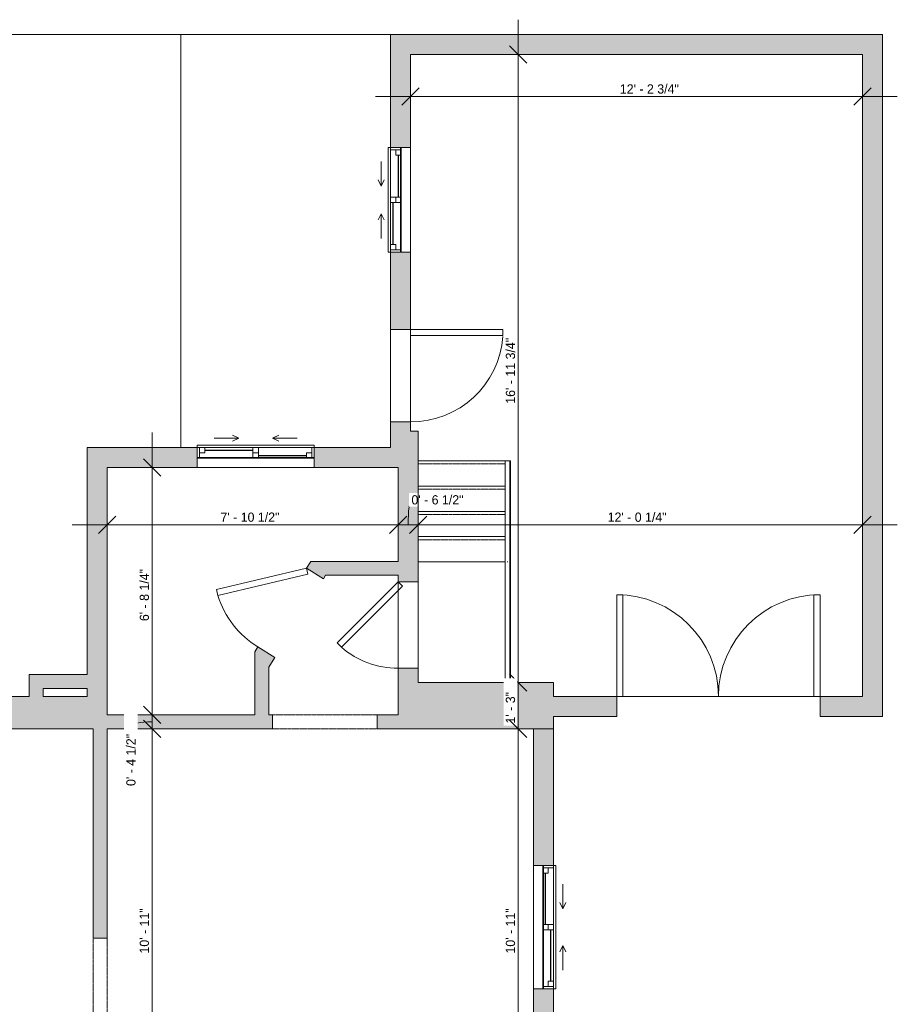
# Model space of a CAD drawing. Header units: inches. Extents: x -243 to 190, y -137 to 471.
# Tile 5 of 5: x -95 to 190, y 152 to 471. Entities that reach past the tile are written whole.
import ezdxf

# ---------------------------------------------------------------- set-up
doc = ezdxf.new("R2010")
doc.units = ezdxf.units.IN
doc.header["$MEASUREMENT"] = 0
doc.linetypes.add('Dash', pattern=[0.23622, 0.11811, -0.11811])
doc.linetypes.add('Overhead', pattern=[0.15625, 0.09375, -0.0625])
for name, color, linetype, lineweight in [('A-ANNO-DIMS', 211, 'Continuous', 9), ('A-ANNO-DIMS-96', 211, 'Continuous', 9), ('A-AREA', 32, 'Continuous', 9), ('A-DETL-GENF', 92, 'Continuous', 9), ('A-DETL-MEDM', 33, 'Continuous', 9), ('A-DOOR', 31, 'Continuous', 9), ('A-EXTEERIOR SPACES', 90, 'Continuous', 9), ('A-FLOR', 192, 'Continuous', 9), ('A-FLOR-HRAL', 11, 'Continuous', 9), ('A-GLAZ', 151, 'Continuous', 9), ('A-WALL', 90, 'Continuous', 9), ('A-WALL-PATT', 111, 'Continuous', 9), ('S-STRS', 90, 'Continuous', 9)]:
    doc.layers.add(name, color=color, linetype=linetype, lineweight=lineweight)
doc.styles.add('Inter', font='txt', dxfattribs={"height": 3})
doc.dimstyles.new('Linear_-_1_32__Inter__Imperial__SMALL', dxfattribs={"dimscale": 12, "dimtxt": 3.974399, "dimasz": 0.46875, "dimexe": 0.944882, "dimexo": 0.629921, "dimgap": 0, "dimtad": 1, "dimrnd": 0.25, "dimzin": 1, "dimdsep": 46, "dimlunit": 4, "dimtxsty": 'Inter', "dimblk1": 'OBLIQUE', "dimblk2": 'OBLIQUE', "dimsah": 1, "dimcen": 0.09, "dimdle": 0.944882, "dimazin": 0, "dimtfac": 1, "dimtdec": 4, "dimtix": 1, "dimtmove": 0, "dimatfit": 3, "dimfxl": 1, "dimtvp": 1, "dimtfill": 1, "dimfrac": 2, "dimtolj": 1, "dimtzin": 0, "dimarcsym": 2})
doc.dimstyles.new('Linear_-_1_32__Inter__Imperial__SMALL_1', dxfattribs={"dimscale": 12, "dimtxt": 3.974399, "dimasz": 0.46875, "dimexe": 0.944882, "dimexo": 0.629921, "dimgap": 0, "dimtad": 1, "dimrnd": 0.25, "dimzin": 1, "dimdsep": 46, "dimlunit": 4, "dimtxsty": 'Inter', "dimblk1": 'OBLIQUE', "dimblk2": 'OBLIQUE', "dimsah": 1, "dimcen": 0.09, "dimdle": 0.944882, "dimazin": 0, "dimtfac": 1, "dimtdec": 4, "dimtix": 1, "dimtmove": 1, "dimatfit": 3, "dimfxl": 1, "dimtvp": 1, "dimtfill": 1, "dimfrac": 2, "dimtolj": 1, "dimtzin": 0, "dimarcsym": 2})
doc.dimstyles.new('Linear_-_1_32__Inter__Imperial__SMALL_2', dxfattribs={"dimscale": 12, "dimtxt": 3.974399, "dimasz": 0.46875, "dimexe": 0.944882, "dimexo": 0.629921, "dimgap": 0, "dimtad": 1, "dimrnd": 0.25, "dimzin": 1, "dimdsep": 46, "dimlunit": 4, "dimtxsty": 'Inter', "dimblk1": 'OBLIQUE', "dimblk2": 'OBLIQUE', "dimsah": 1, "dimcen": 0.09, "dimdle": 0.944882, "dimazin": 0, "dimtfac": 1, "dimtdec": 4, "dimtix": 1, "dimtmove": 2, "dimatfit": 3, "dimfxl": 1, "dimtvp": 1, "dimtfill": 1, "dimfrac": 2, "dimtolj": 1, "dimtzin": 0, "dimarcsym": 2})

# ---------------------------------------------------------------- blocks, each defined once
blk = doc.blocks.new('Planitar - Single Door_Flush Panel - 2_-4_ x 6_-8_ _45-3078438-102_1 - Main Floor DIM')
at = {"layer": 'A-DOOR', "lineweight": 18}
for p, q in [((-5.8, 23.05), (-7.22, 21.63)), ((14, 3.25), (-5.8, 23.05)), ((12.58, 1.83), (-7.22, 21.63)), ((14, 3.25), (12.58, 1.83))]:
    blk.add_line(p, q, dxfattribs=at)
at = {"layer": 'A-DOOR'}
blk.add_arc((13.46, 3.55), 27.46, 138.8351, 180.6172, dxfattribs=at)
blk = doc.blocks.new('Planitar - Single Door_Flush Panel - 2_-6_ x 6_-8_ _45-3149525-102_1 - Main Floor DIM')
at = {"layer": 'A-DOOR', "lineweight": 18}
for p, q in [((-6.21, 24.46), (-7.63, 23.04)), ((13.58, 1.83), (-7.63, 23.04)), ((15, 3.25), (-6.21, 24.46)), ((15, 3.25), (13.58, 1.83))]:
    blk.add_line(p, q, dxfattribs=at)
at = {"layer": 'A-DOOR'}
blk.add_arc((14.46, 3.55), 29.46, 138.5745, 180.5753, dxfattribs=at)
blk = doc.blocks.new('Planitar - Double Door_Flush Panel - 5_-6_ x 6_-8_-3078344-102_1 - Main Floor DIM')
at = {"layer": 'A-DOOR', "lineweight": 18}
for p, q in [((-33, 3.25), (-33, 36.25)), ((-33, 36.25), (-31.03, 36.25)), ((-31.03, 36.25), (-31.03, 3.25)), ((33, 36.25), (31.03, 36.25)), ((31.03, 36.25), (31.03, 3.25)), ((33, 3.25), (33, 36.25)), ((-31.03, 3.25), (-33, 3.25)), ((31.03, 3.25), (33, 3.25))]:
    blk.add_line(p, q, dxfattribs=at)
at = {"layer": 'A-DOOR'}
for centre, start, end in [((-33, 3.25), 0, 90), ((33, 3.25), 90, 180)]:
    blk.add_arc(centre, 33, start, end, dxfattribs=at)
blk = doc.blocks.new('Planitar - Single Door_Flush Panel - 2_-6_ x 6_-8_-3078477-102_1 - Main Floor DIM')
at = {"layer": 'A-DOOR', "lineweight": 18}
for p, q in [((12.99, -3.25), (12.99, -33.25)), ((15, -3.25), (12.99, -3.25)), ((15, -3.25), (15, -33.25)), ((15, -33.25), (12.99, -33.25))]:
    blk.add_line(p, q, dxfattribs=at)
at = {"layer": 'A-DOOR'}
blk.add_arc((14.77, -3.55), 29.77, 179.4225, 266.009, dxfattribs=at)
blk = doc.blocks.new('Planitar-Sliding-Double - 60_ x 48_-3165640-102_1 - Main Floor DIM')
at = {"layer": 'A-GLAZ'}
for p, q in [((20, 3.4), (-20, 3.4)), ((-20, 3.4), (-20, 0.15)), ((20, 0.15), (20, 3.4)), ((-20, -3.85), (-20, 0.15)), ((-20, 0.15), (20, 0.15)), ((-20, 0.15), (20, 0.15)), ((20, -3.85), (20, 0.15)), ((20, -3.85), (-20, -3.85))]:
    blk.add_line(p, q, dxfattribs=at)
blk = doc.blocks.new('Plan-Double-Sliding - Plan-Double-Sliding-3100799-102_1 - Main Floor DIM')
at = {"layer": 'A-GLAZ'}
for p, q in [((-20, 6.15625), (20, 6.15625)), ((-19.25, 3.15625), (-0.875, 3.15625)), ((0.875, 3.15625), (17.5, 3.15625)), ((20, -0.34375), (-20, -0.34375)), ((-17.5, -0.34375), (-0.875, -0.34375)), ((-6, -3.34375), (-8, -2.34375)), ((0.875, -0.34375), (19.25, -0.34375)), ((6, -3.34375), (8, -2.34375)), ((-6, -3.34375), (-14, -3.34375)), ((-6, -3.34375), (-8, -4.34375)), ((6, -3.34375), (8, -4.34375)), ((6, -3.34375), (14, -3.34375))]:
    blk.add_line(p, q, dxfattribs=at)
at = {"layer": 'A-GLAZ', "lineweight": 18}
for p, q in [((-20, -0.34375), (-20, 6.15625)), ((20, 6.15625), (20, -0.34375)), ((-20, 3.15625), (-19.25, 3.15625)), ((-19.25, -0.34375), (-19.25, 3.15625)), ((-17.5, 1.40625), (-19.25, 1.40625)), ((-17.5, -0.34375), (-17.5, 1.40625)), ((-0.875, 3.15625), (0.875, 3.15625)), ((-0.875, 3.15625), (-0.875, -0.34375)), ((0.875, 1.40625), (-0.875, 1.40625)), ((0.875, -0.34375), (0.875, 3.15625)), ((17.5, 3.15625), (20, 3.15625)), ((17.5, 1.40625), (17.5, 3.15625)), ((19.25, 1.40625), (17.5, 1.40625)), ((19.25, -0.34375), (19.25, 3.15625)), ((-20, -0.34375), (-17.5, -0.34375)), ((-0.875, -0.34375), (0.875, -0.34375)), ((19.25, -0.34375), (20, -0.34375))]:
    blk.add_line(p, q, dxfattribs=at)
at = {"layer": 'A-GLAZ', "lineweight": 25}
for p, q in [((-17.5, 0.53125), (-0.875, 0.53125)), ((0.875, 2.28125), (17.5, 2.28125))]:
    blk.add_line(p, q, dxfattribs=at)
blk = doc.blocks.new('Planitar-Sliding-Double - 60_ x 48_-3165636-102_1 - Main Floor DIM')
at = {"layer": 'A-GLAZ'}
for p, q in [((-19, -0.15), (-19, 3.85)), ((-19, 3.85), (19, 3.85)), ((19, -0.15), (19, 3.85)), ((19, -0.15), (-19, -0.15)), ((-19, -0.15), (-19, -3.4)), ((19, -0.15), (-19, -0.15)), ((19, -3.4), (19, -0.15)), ((-19, -3.4), (19, -3.4))]:
    blk.add_line(p, q, dxfattribs=at)
blk = doc.blocks.new('Plan-Double-Sliding - Plan-Double-Sliding-3100970-102_1 - Main Floor DIM')
at = {"layer": 'A-GLAZ'}
for p, q in [((-5.5, 3.34375), (-13.5, 3.34375)), ((-5.5, 3.34375), (-7.5, 4.34375)), ((-5.5, 3.34375), (-7.5, 2.34375)), ((5.5, 3.34375), (7.5, 4.34375)), ((5.5, 3.34375), (7.5, 2.34375)), ((5.5, 3.34375), (13.5, 3.34375)), ((19, 0.34375), (-19, 0.34375)), ((-16.5, 0.34375), (-0.875, 0.34375)), ((0.875, 0.34375), (18.25, 0.34375)), ((-18.25, -3.15625), (-0.875, -3.15625)), ((0.875, -3.15625), (16.5, -3.15625)), ((-19, -6.15625), (19, -6.15625))]:
    blk.add_line(p, q, dxfattribs=at)
at = {"layer": 'A-GLAZ', "lineweight": 18}
for p, q in [((-19, 0.34375), (-19, -6.15625)), ((-19, 0.34375), (-16.5, 0.34375)), ((-18.25, 0.34375), (-18.25, -3.15625)), ((-16.5, 0.34375), (-16.5, -1.40625)), ((-0.875, -3.15625), (-0.875, 0.34375)), ((-0.875, 0.34375), (0.875, 0.34375)), ((0.875, 0.34375), (0.875, -3.15625)), ((18.25, 0.34375), (19, 0.34375)), ((18.25, 0.34375), (18.25, -3.15625)), ((19, -6.15625), (19, 0.34375)), ((-19, -3.15625), (-18.25, -3.15625)), ((-16.5, -1.40625), (-18.25, -1.40625)), ((0.875, -1.40625), (-0.875, -1.40625)), ((-0.875, -3.15625), (0.875, -3.15625)), ((16.5, -1.40625), (16.5, -3.15625)), ((18.25, -1.40625), (16.5, -1.40625)), ((16.5, -3.15625), (19, -3.15625))]:
    blk.add_line(p, q, dxfattribs=at)
at = {"layer": 'A-GLAZ', "lineweight": 25}
for p, q in [((-16.5, -0.53125), (-0.875, -0.53125)), ((0.875, -2.28125), (16.5, -2.28125))]:
    blk.add_line(p, q, dxfattribs=at)
blk = doc.blocks.new('Planitar-Sliding-Double - 60_ x 48_-3165644-102_1 - Main Floor DIM')
at = {"layer": 'A-GLAZ'}
for p, q in [((-17, -0.15), (-17, 3.85)), ((-17, 3.85), (17, 3.85)), ((17, -0.15), (17, 3.85)), ((17, -0.15), (-17, -0.15)), ((-17, -0.15), (-17, -3.4)), ((17, -0.15), (-17, -0.15)), ((17, -3.4), (17, -0.15)), ((-17, -3.4), (17, -3.4))]:
    blk.add_line(p, q, dxfattribs=at)
blk = doc.blocks.new('Plan-Double-Sliding - Plan-Double-Sliding-3101162-102_1 - Main Floor DIM')
at = {"layer": 'A-GLAZ'}
for p, q in [((-4.5, 3.34375), (-12.5, 3.34375)), ((-4.5, 3.34375), (-6.5, 4.34375)), ((-4.5, 3.34375), (-6.5, 2.34375)), ((4.5, 3.34375), (6.5, 4.34375)), ((4.5, 3.34375), (6.5, 2.34375)), ((4.5, 3.34375), (12.5, 3.34375)), ((17, 0.34375), (-17, 0.34375)), ((-14.5, 0.34375), (-0.875, 0.34375)), ((0.875, 0.34375), (16.25, 0.34375)), ((-16.25, -3.15625), (-0.875, -3.15625)), ((0.875, -3.15625), (14.5, -3.15625)), ((-17, -6.15625), (17, -6.15625))]:
    blk.add_line(p, q, dxfattribs=at)
at = {"layer": 'A-GLAZ', "lineweight": 18}
for p, q in [((-17, 0.34375), (-17, -6.15625)), ((-17, 0.34375), (-14.5, 0.34375)), ((-16.25, 0.34375), (-16.25, -3.15625)), ((-14.5, 0.34375), (-14.5, -1.40625)), ((-0.875, -3.15625), (-0.875, 0.34375)), ((-0.875, 0.34375), (0.875, 0.34375)), ((0.875, 0.34375), (0.875, -3.15625)), ((16.25, 0.34375), (17, 0.34375)), ((16.25, 0.34375), (16.25, -3.15625)), ((17, -6.15625), (17, 0.34375)), ((-17, -3.15625), (-16.25, -3.15625)), ((-14.5, -1.40625), (-16.25, -1.40625)), ((0.875, -1.40625), (-0.875, -1.40625)), ((-0.875, -3.15625), (0.875, -3.15625)), ((14.5, -1.40625), (14.5, -3.15625)), ((16.25, -1.40625), (14.5, -1.40625)), ((14.5, -3.15625), (17, -3.15625))]:
    blk.add_line(p, q, dxfattribs=at)
at = {"layer": 'A-GLAZ', "lineweight": 25}
for p, q in [((-14.5, -0.53125), (-0.875, -0.53125)), ((0.875, -2.28125), (14.5, -2.28125))]:
    blk.add_line(p, q, dxfattribs=at)
blk = doc.blocks.new('Top Rail Type - Top Rail_Internal_-3103700-102_1 - Main Floor DIM')
at = {"layer": 'A-FLOR-HRAL'}
for p, q in [((62.17, 327.99), (62.17, 294.86)), ((63.74, 294.86), (63.74, 327.99)), ((62.17, 294.86), (62.17, 256)), ((63.74, 256), (63.74, 294.86))]:
    blk.add_line(p, q, dxfattribs=at)
at = {"layer": 'A-FLOR-HRAL', "flags": 128}
blk.add_lwpolyline([(62.88, 327.99), (62.95, 327.99), (63.03, 327.99)], dxfattribs=at)
at = {"layer": 'A-FLOR-HRAL'}
blk.add_open_spline([(62.86, 295.13), (62.89, 295.13), (62.95, 295.13), (63.01, 295.13), (63.04, 295.13)], degree=3, dxfattribs=at)
blk = doc.blocks.new('Top Rail Type - Top Rail_Internal_-V1-102_1 - Main Floor DIM')
at = {"layer": 'A-FLOR-HRAL'}
for p, q in [((63.74, 327.99), (62.17, 327.99)), ((62.17, 327.99), (62.17, 295.13)), ((63.74, 327.99), (63.74, 295.13)), ((62.17, 295.13), (62.17, 256)), ((63.74, 295.13), (63.74, 256))]:
    blk.add_line(p, q, dxfattribs=at)
blk = doc.blocks.new('Planitar - Opening - 2_-10_ x 6_-8_-3151451-102_1 - Main Floor DIM')
at = {"layer": 'A-DETL-GENF', "linetype": 'Overhead'}
for p, q in [((16.68, 2.25), (-17.32, 2.25)), ((-17.32, -2.25), (16.68, -2.25))]:
    blk.add_line(p, q, dxfattribs=at)
at = {"layer": 'A-DETL-MEDM'}
for p, q in [((-17.32, 2.25), (-17.32, -2.25)), ((16.68, -2.25), (16.68, 2.25))]:
    blk.add_line(p, q, dxfattribs=at)
blk = doc.blocks.new('Planitar - Opening - 2_-6_ x 6_-8_-3079390-102_1 - Main Floor DIM')
at = {"layer": 'A-DETL-GENF', "linetype": 'Overhead'}
for p, q in [((14.68, 2.25), (-15.32, 2.25)), ((-15.32, -2.25), (14.68, -2.25))]:
    blk.add_line(p, q, dxfattribs=at)
at = {"layer": 'A-DETL-MEDM'}
for p, q in [((-15.32, 2.25), (-15.32, -2.25)), ((14.68, -2.25), (14.68, 2.25))]:
    blk.add_line(p, q, dxfattribs=at)
blk = doc.blocks.new('DIMBLOCK12-102_1 - Main Floor DIM')
at = {"layer": 'A-ANNO-DIMS-96'}
for p, q in [((-52.44, 337.14), (-52.44, 245.5)), ((-56.02, 325.81), (-41.1, 325.81)), ((-52.44, 325.81), (-56.02, 325.81)), ((-56.02, 245.5), (-41.1, 245.5)), ((-52.44, 245.5), (-56.02, 245.5))]:
    blk.add_line(p, q, dxfattribs=at)
at = {"layer": 'A-ANNO-DIMS-96', "lineweight": 35}
for p, q in [((-52.44, 325.81), (-55.25, 328.62)), ((-52.44, 325.81), (-49.63, 322.99)), ((-52.44, 245.5), (-55.25, 248.31)), ((-52.44, 245.5), (-49.63, 242.69))]:
    blk.add_line(p, q, dxfattribs=at)
at = {"layer": 'A-ANNO-DIMS-96', "color": 0, "insert": (-56.44, 275.94), "char_height": 3, "width": 23.3099, "attachment_point": 1, "rotation": 90, "line_spacing_factor": 0.9936, "style": 'Inter', "bg_fill": 3, "box_fill_scale": 1.25, "bg_fill_color": 256, "bg_fill_true_color": 13158600, "bg_fill_transparency": 0}
blk.add_mtext('6\' - 8 1/4"', dxfattribs=at)
blk = doc.blocks.new('_Oblique')
at = {"color": 0, "linetype": 'ByBlock', "lineweight": -2}
blk.add_line((-0.5, -0.5), (0.5, 0.5), dxfattribs=at)
blk = doc.blocks.new('DIMBLOCK13-102_1 - Main Floor DIM')
at = {"layer": 'A-ANNO-DIMS-96', "lineweight": 35}
for p, q in [((-52.44, 245.5), (-55.25, 248.31)), ((-52.44, 241), (-55.25, 243.81)), ((-52.44, 245.5), (-49.63, 242.69)), ((-52.44, 241), (-49.63, 238.19))]:
    blk.add_line(p, q, dxfattribs=at)
at = {"layer": 'A-ANNO-DIMS-96'}
for p, q in [((-56.02, 245.5), (-41.1, 245.5)), ((-52.44, 245.5), (-56.02, 245.5)), ((-52.44, 245.5), (-52.44, 241)), ((-56.02, 241), (-41.1, 241)), ((-52.44, 241), (-56.02, 241))]:
    blk.add_line(p, q, dxfattribs=at)
blk.add_ellipse((-52.44, 241.89), major_axis=(-6.85, 0), ratio=0.199387, start_param=4.712389, end_param=6.283185, dxfattribs=at)
at = {"layer": 'A-ANNO-DIMS-96', "color": 0, "insert": (-60.8, 222.41), "char_height": 3, "width": 23.3695, "attachment_point": 1, "rotation": 90, "line_spacing_factor": 0.9936, "style": 'Inter', "bg_fill": 3, "box_fill_scale": 1.25, "bg_fill_color": 256, "bg_fill_true_color": 13158600, "bg_fill_transparency": 0}
blk.add_mtext('0\' - 4 1/2"', dxfattribs=at)
blk = doc.blocks.new('DIMBLOCK14-102_1 - Main Floor DIM')
at = {"layer": 'A-ANNO-DIMS-96', "lineweight": 35}
for p, q in [((-52.44, 241), (-55.25, 243.81)), ((-52.44, 241), (-49.63, 238.19)), ((-52.44, 110.06), (-55.25, 112.87)), ((-52.44, 110.06), (-49.63, 107.24))]:
    blk.add_line(p, q, dxfattribs=at)
at = {"layer": 'A-ANNO-DIMS-96'}
for p, q in [((-56.02, 241), (-41.1, 241)), ((-52.44, 241), (-56.02, 241)), ((-52.44, 241), (-52.44, 110.06)), ((-56.02, 110.06), (-41.1, 110.06)), ((-52.44, 110.06), (-56.02, 110.06))]:
    blk.add_line(p, q, dxfattribs=at)
at = {"layer": 'A-ANNO-DIMS-96', "color": 0, "insert": (-56.44, 168.03), "char_height": 3, "width": 18.004, "attachment_point": 1, "rotation": 90, "line_spacing_factor": 0.9936, "style": 'Inter', "bg_fill": 3, "box_fill_scale": 1.25, "bg_fill_color": 256, "bg_fill_true_color": 13158600, "bg_fill_transparency": 0}
blk.add_mtext('10\' - 11"', dxfattribs=at)
blk = doc.blocks.new('DIMBLOCK17-102_1 - Main Floor DIM')
at = {"layer": 'A-ANNO-DIMS-96'}
for p, q in [((66.43, 471.14), (66.43, 256)), ((62.85, 459.81), (77.77, 459.81)), ((66.43, 459.81), (62.85, 459.81)), ((62.85, 256), (77.77, 256)), ((66.43, 256), (62.85, 256))]:
    blk.add_line(p, q, dxfattribs=at)
at = {"layer": 'A-ANNO-DIMS-96', "lineweight": 35}
for p, q in [((66.43, 459.81), (63.62, 462.62)), ((66.43, 459.81), (69.24, 456.99)), ((66.43, 256), (63.62, 258.81)), ((66.43, 256), (69.24, 253.19))]:
    blk.add_line(p, q, dxfattribs=at)
at = {"layer": 'A-ANNO-DIMS-96', "color": 0, "insert": (62.43, 346.5), "char_height": 3, "width": 27.3637, "attachment_point": 1, "rotation": 90, "line_spacing_factor": 0.9936, "style": 'Inter', "bg_fill": 3, "box_fill_scale": 1.25, "bg_fill_color": 256, "bg_fill_true_color": 13158600, "bg_fill_transparency": 0}
blk.add_mtext('16\' - 11 3/4"', dxfattribs=at)
blk = doc.blocks.new('DIMBLOCK18-102_1 - Main Floor DIM')
at = {"layer": 'A-ANNO-DIMS-96'}
for p, q in [((62.85, 256), (77.77, 256)), ((66.43, 256), (62.85, 256)), ((66.43, 256), (66.43, 241)), ((62.85, 241), (77.77, 241)), ((66.43, 241), (62.85, 241))]:
    blk.add_line(p, q, dxfattribs=at)
at = {"layer": 'A-ANNO-DIMS-96', "lineweight": 35}
for p, q in [((66.43, 256), (63.62, 258.81)), ((66.43, 256), (69.24, 253.19)), ((66.43, 241), (63.62, 243.81)), ((66.43, 241), (69.24, 238.19))]:
    blk.add_line(p, q, dxfattribs=at)
at = {"layer": 'A-ANNO-DIMS-96', "color": 0, "insert": (62.43, 242.71), "char_height": 3, "width": 13.8905, "attachment_point": 1, "rotation": 90, "line_spacing_factor": 0.9936, "style": 'Inter', "bg_fill": 3, "box_fill_scale": 1.25, "bg_fill_color": 256, "bg_fill_true_color": 13158600, "bg_fill_transparency": 0}
blk.add_mtext('1\' - 3"', dxfattribs=at)
blk = doc.blocks.new('DIMBLOCK19-102_1 - Main Floor DIM')
at = {"layer": 'A-ANNO-DIMS-96', "lineweight": 35}
for p, q in [((66.43, 241), (63.62, 243.81)), ((66.43, 241), (69.24, 238.19)), ((66.43, 110.06), (63.62, 112.87)), ((66.43, 110.06), (69.24, 107.24))]:
    blk.add_line(p, q, dxfattribs=at)
at = {"layer": 'A-ANNO-DIMS-96'}
for p, q in [((62.85, 241), (77.77, 241)), ((66.43, 241), (62.85, 241)), ((66.43, 241), (66.43, 110.06)), ((62.85, 110.06), (77.77, 110.06)), ((66.43, 110.06), (62.85, 110.06))]:
    blk.add_line(p, q, dxfattribs=at)
at = {"layer": 'A-ANNO-DIMS-96', "color": 0, "insert": (62.43, 168.03), "char_height": 3, "width": 18.004, "attachment_point": 1, "rotation": 90, "line_spacing_factor": 0.9936, "style": 'Inter', "bg_fill": 3, "box_fill_scale": 1.25, "bg_fill_color": 256, "bg_fill_true_color": 13158600, "bg_fill_transparency": 0}
blk.add_mtext('10\' - 11"', dxfattribs=at)
blk = doc.blocks.new('DIMBLOCK23-102_1 - Main Floor DIM')
at = {"layer": 'A-ANNO-DIMS-96'}
for p, q in [((31.45, 442.59), (31.45, 457.51)), ((178.2, 442.59), (178.2, 457.51)), ((20.11, 446.17), (189.54, 446.17)), ((31.45, 446.17), (31.45, 442.59)), ((178.2, 446.17), (178.2, 442.59))]:
    blk.add_line(p, q, dxfattribs=at)
at = {"layer": 'A-ANNO-DIMS-96', "lineweight": 35}
for p, q in [((31.45, 446.17), (34.27, 448.98)), ((178.2, 446.17), (181.02, 448.98)), ((31.45, 446.17), (28.64, 443.36)), ((178.2, 446.17), (175.39, 443.36))]:
    blk.add_line(p, q, dxfattribs=at)
at = {"layer": 'A-ANNO-DIMS-96', "color": 0, "insert": (99.46, 450.17), "char_height": 3, "width": 26.3503, "attachment_point": 1, "line_spacing_factor": 0.9936, "style": 'Inter', "bg_fill": 3, "box_fill_scale": 1.25, "bg_fill_color": 256, "bg_fill_true_color": 13158600, "bg_fill_transparency": 0}
blk.add_mtext('12\' - 2 3/4"', dxfattribs=at)
blk = doc.blocks.new('DIMBLOCK29-102_1 - Main Floor DIM')
at = {"layer": 'A-ANNO-DIMS-96'}
for p, q in [((-67.05, 303.59), (-67.05, 318.51)), ((27.45, 303.59), (27.45, 318.51)), ((-78.39, 307.17), (27.45, 307.17)), ((-67.05, 307.17), (-67.05, 303.59)), ((27.45, 307.17), (27.45, 303.59))]:
    blk.add_line(p, q, dxfattribs=at)
at = {"layer": 'A-ANNO-DIMS-96', "lineweight": 35}
for p, q in [((-67.05, 307.17), (-69.86, 304.36)), ((-67.05, 307.17), (-64.23, 309.99)), ((27.45, 307.17), (24.64, 304.36)), ((27.45, 307.17), (30.27, 309.99))]:
    blk.add_line(p, q, dxfattribs=at)
at = {"layer": 'A-ANNO-DIMS-96', "color": 0, "insert": (-30.21, 311.17), "char_height": 3, "width": 24.9791, "attachment_point": 1, "line_spacing_factor": 0.9936, "style": 'Inter', "bg_fill": 3, "box_fill_scale": 1.25, "bg_fill_color": 256, "bg_fill_true_color": 13158600, "bg_fill_transparency": 0}
blk.add_mtext('7\' - 10 1/2"', dxfattribs=at)
blk = doc.blocks.new('DIMBLOCK30-102_1 - Main Floor DIM')
at = {"layer": 'A-ANNO-DIMS-96'}
for p, q in [((27.45, 303.59), (27.45, 318.51)), ((33.95, 303.59), (33.95, 318.51)), ((27.45, 307.17), (33.95, 307.17)), ((27.45, 307.17), (27.45, 303.59)), ((33.95, 307.17), (33.95, 303.59))]:
    blk.add_line(p, q, dxfattribs=at)
at = {"layer": 'A-ANNO-DIMS-96', "lineweight": 35}
for p, q in [((27.45, 307.17), (24.64, 304.36)), ((27.45, 307.17), (30.27, 309.99)), ((33.95, 307.17), (31.14, 304.36)), ((33.95, 307.17), (36.77, 309.99))]:
    blk.add_line(p, q, dxfattribs=at)
at = {"layer": 'A-ANNO-DIMS-96'}
blk.add_ellipse((31.79, 307.17), major_axis=(0, 8.12), ratio=0.134146, start_param=0, end_param=1.570796, dxfattribs=at)
at = {"layer": 'A-ANNO-DIMS-96', "color": 0, "insert": (31.79, 316.8), "char_height": 3, "width": 23.1906, "attachment_point": 1, "line_spacing_factor": 0.9936, "style": 'Inter', "bg_fill": 3, "box_fill_scale": 1.25, "bg_fill_color": 256, "bg_fill_true_color": 13158600, "bg_fill_transparency": 0}
blk.add_mtext('0\' - 6 1/2"', dxfattribs=at)
blk = doc.blocks.new('DIMBLOCK31-102_1 - Main Floor DIM')
at = {"layer": 'A-ANNO-DIMS-96'}
for p, q in [((33.95, 303.59), (33.95, 318.51)), ((178.2, 303.59), (178.2, 318.51)), ((33.95, 307.17), (189.54, 307.17)), ((33.95, 307.17), (33.95, 303.59)), ((178.2, 307.17), (178.2, 303.59))]:
    blk.add_line(p, q, dxfattribs=at)
at = {"layer": 'A-ANNO-DIMS-96', "lineweight": 35}
for p, q in [((33.95, 307.17), (31.14, 304.36)), ((33.95, 307.17), (36.77, 309.99)), ((178.2, 307.17), (175.39, 304.36)), ((178.2, 307.17), (181.02, 309.99))]:
    blk.add_line(p, q, dxfattribs=at)
at = {"layer": 'A-ANNO-DIMS-96', "color": 0, "insert": (95.5, 311.17), "char_height": 3, "width": 25.3964, "attachment_point": 1, "line_spacing_factor": 0.9936, "style": 'Inter', "bg_fill": 3, "box_fill_scale": 1.25, "bg_fill_color": 256, "bg_fill_true_color": 13158600, "bg_fill_transparency": 0}
blk.add_mtext('12\' - 0 1/4"', dxfattribs=at)

msp = doc.modelspace()

# ---------------------------------------------------------------- hatches: boundary and pattern name
at = {"layer": 'A-WALL-PATT'}
h = msp.add_hatch(color=254, dxfattribs=at)
h.paths.add_polyline_path([(31.453, 337.629), (31.453, 339.878), (24.953, 339.878), (24.953, 337.629)], flags=0)
h.paths.add_polyline_path([(31.453, 372.878), (31.453, 395.255), (24.953, 395.255), (24.953, 372.878)], flags=0)
h.paths.add_polyline_path([(31.453, 430.267), (31.453, 466.305), (24.953, 466.305), (24.953, 430.267)], flags=0)
for points in [[(184.703, 459.805), (184.703, 466.305), (31.453, 466.305), (31.453, 459.805), (178.203, 459.805)], [(184.703, 245), (184.703, 459.805), (178.203, 459.805), (178.203, 245)], [(27.453, 325.805), (33.953, 325.805), (33.953, 337.629), (24.953, 337.629), (24.953, 325.805)], [(-67.047, 241), (-67.047, 332.305), (-73.547, 332.305), (-73.547, 241), (-71.547, 241)], [(17.743, 290.805), (27.453, 290.805), (27.453, 295.305), (6.718, 295.305), (3.934, 290.805)], [(-14.547, 245.5), (-14.547, 265.386), (-18.082, 267.573), (-19.047, 266.012), (-19.047, 245.5)], [(-87.797, 251.5), (-87.797, 258.555), (-92.297, 258.555), (-92.297, 251.5)], [(-87.797, 254.055), (-73.547, 254.055), (-73.547, 258.555), (-87.797, 258.555)], [(71.453, 251.5), (77.953, 251.5), (77.953, 256), (33.953, 256), (33.953, 251.5), (63.581, 251.5)], [(63.581, 241), (71.453, 241), (71.453, 251.5), (33.953, 251.5), (33.953, 241)], [(71.453, 196.593), (77.953, 196.593), (77.953, 245), (71.453, 245), (71.453, 216.486)]]:
    msp.add_hatch(color=9, dxfattribs=at).paths.add_polyline_path(points, flags=0)
h = msp.add_hatch(color=254, dxfattribs=at)
h.paths.add_polyline_path([(28.203, 395.255), (31.453, 395.255), (31.453, 395.656), (24.953, 395.656), (24.953, 395.255)], flags=0)
h.paths.add_polyline_path([(28.203, 429.656), (31.453, 429.656), (31.453, 430.267), (24.953, 430.267), (24.953, 429.656)], flags=0)
h = msp.add_hatch(color=254, dxfattribs=at)
h.paths.add_polyline_path([(31.453, 339.878), (31.453, 340.629), (24.953, 340.629), (24.953, 339.878)], flags=0)
h.paths.add_polyline_path([(24.953, 370.629), (31.453, 370.629), (31.453, 372.878), (24.953, 372.878)], flags=0)
h = msp.add_hatch(color=9, dxfattribs=at)
h.paths.add_polyline_path([(17.743, 325.805), (24.953, 325.805), (24.953, 332.305), (0.203, 332.305), (0.203, 325.805)], flags=0)
h.paths.add_polyline_path([(-37.797, 325.805), (-37.797, 332.305), (-67.047, 332.305), (-67.047, 325.805)], flags=0)
h = msp.add_hatch(color=9, dxfattribs=at)
h.paths.add_polyline_path([(27.453, 241), (33.953, 241), (33.953, 260.652), (27.453, 260.652), (27.453, 245.5)], flags=0)
h.paths.add_polyline_path([(33.953, 288.652), (33.953, 325.805), (27.453, 325.805), (27.453, 288.652)], flags=0)
h = msp.add_hatch(color=9, dxfattribs=at)
h.paths.add_polyline_path([(-14.547, 260.931), (-12.554, 264.153), (-14.547, 265.386)], flags=0)
h.paths.add_polyline_path([(3.229, 289.666), (6.718, 295.305), (-0.925, 295.305), (-2.298, 293.085)], flags=0)
h = msp.add_hatch(color=9, dxfattribs=at)
h.paths.add_polyline_path([(-121.797, 241), (-73.547, 241), (-73.547, 251.5), (-121.797, 251.5), (-121.797, 249.531)], flags=0)
h.paths.add_polyline_path([(-179.797, 241), (-179.797, 251.5), (-232.047, 251.5), (-232.047, 241), (-211.448, 241)], flags=0)
h = msp.add_hatch(color=9, dxfattribs=at)
h.paths.add_polyline_path([(77.953, 245), (98.453, 245), (98.453, 251.5), (71.453, 251.5), (71.453, 245)], flags=0)
h.paths.add_polyline_path([(178.203, 245), (178.203, 251.5), (164.453, 251.5), (164.453, 245)], flags=0)
h = msp.add_hatch(color=9, dxfattribs=at)
h.paths.add_polyline_path([(-13.297, 241), (-13.297, 245.5), (-67.047, 245.5), (-67.047, 241), (-28.095, 241)], flags=0)
h.paths.add_polyline_path([(27.453, 241), (27.453, 245.5), (20.703, 245.5), (20.703, 241)], flags=0)
h = msp.add_hatch(color=9, dxfattribs=at)
h.paths.add_polyline_path([(-71.547, 103.555), (-67.047, 103.555), (-67.047, 143.055), (-71.547, 143.055), (-71.547, 108.055)], flags=0)
h.paths.add_polyline_path([(-67.047, 173.055), (-67.047, 241), (-71.547, 241), (-71.547, 173.055)], flags=0)
h = msp.add_hatch(color=9, dxfattribs=at)
h.paths.add_polyline_path([(71.453, -52.25), (77.953, -52.25), (77.953, 65.801), (71.453, 65.801), (71.453, -45.75)], flags=0)
h.paths.add_polyline_path([(77.953, 97.809), (77.953, 156.593), (71.453, 156.593), (71.453, 97.809)], flags=0)

# ---------------------------------------------------------------- linework, layer by layer
at = {"layer": 'A-AREA', "linetype": 'Dash'}
msp.add_line((-238.547, 466.305), (24.953, 466.305), dxfattribs=at)
at = {"layer": 'A-EXTEERIOR SPACES'}
for p, q in [((-43.047, 466.305), (-238.547, 466.305)), ((-43.047, 332.305), (-43.047, 466.305)), ((-43.047, 466.305), (24.953, 466.305)), ((24.953, 466.305), (24.953, 332.305)), ((-73.547, 258.555), (-73.547, 332.305)), ((-73.547, 332.305), (-43.047, 332.305)), ((24.953, 332.305), (-43.047, 332.305)), ((-92.297, 251.5), (-92.297, 258.555)), ((-92.297, 258.555), (-73.547, 258.555)), ((-238.547, 251.5), (-92.297, 251.5))]:
    msp.add_line(p, q, dxfattribs=at)
at = {"layer": 'A-FLOR'}
for p, q in [((24.953, 466.305), (-238.547, 466.305)), ((-43.047, 332.305), (-43.047, 466.305)), ((24.953, 340.629), (24.953, 370.629)), ((31.453, 370.629), (31.453, 340.629)), ((62.165, 295.129), (33.953, 295.129)), ((63.953, 295.129), (63.74, 295.129)), ((63.953, 256), (63.953, 295.129)), ((27.453, 260.652), (27.453, 288.652)), ((33.953, 288.652), (33.953, 260.652)), ((100.421, 251.5), (162.484, 251.5))]:
    msp.add_line(p, q, dxfattribs=at)
at = {"layer": 'A-WALL'}
for p, q in [((184.703, 466.305), (24.953, 466.305)), ((24.953, 466.305), (24.953, 429.656)), ((184.703, 245), (184.703, 466.305)), ((31.453, 459.805), (178.203, 459.805)), ((31.453, 459.805), (31.453, 429.656)), ((178.203, 459.805), (178.203, 251.5)), ((24.953, 395.656), (24.953, 370.629)), ((31.453, 395.656), (31.453, 370.629)), ((31.453, 370.629), (24.953, 370.629)), ((24.953, 340.629), (24.953, 332.305)), ((31.453, 340.629), (24.953, 340.629)), ((31.453, 337.629), (31.453, 340.629)), ((33.953, 337.629), (31.453, 337.629)), ((33.953, 288.652), (33.953, 337.629)), ((-73.547, 332.305), (-73.547, 258.555)), ((-37.797, 332.305), (-73.547, 332.305)), ((24.953, 332.305), (0.203, 332.305)), ((-67.047, 245.5), (-67.047, 325.805)), ((-67.047, 325.805), (-37.797, 325.805)), ((0.203, 325.805), (27.453, 325.805)), ((27.453, 325.805), (27.453, 295.305)), ((-0.925, 295.305), (-2.298, 293.085)), ((27.453, 295.305), (-0.925, 295.305)), ((-2.298, 293.085), (3.229, 289.666)), ((3.229, 289.666), (3.934, 290.805)), ((3.934, 290.805), (27.453, 290.805)), ((27.453, 290.805), (27.453, 288.652)), ((27.453, 288.652), (33.953, 288.652)), ((-18.082, 267.573), (-19.047, 266.012)), ((-19.047, 266.012), (-19.047, 245.5)), ((-12.554, 264.153), (-18.082, 267.573)), ((-14.547, 260.931), (-12.554, 264.153)), ((-14.547, 245.5), (-14.547, 260.931)), ((27.453, 260.652), (27.453, 245.5)), ((33.953, 260.652), (27.453, 260.652)), ((33.953, 256), (33.953, 260.652)), ((-92.297, 258.555), (-92.297, 251.5)), ((-73.547, 258.555), (-92.297, 258.555)), ((77.953, 256), (33.953, 256)), ((77.953, 251.5), (77.953, 256)), ((-87.797, 251.5), (-87.797, 254.055)), ((-87.797, 254.055), (-73.547, 254.055)), ((-73.547, 254.055), (-73.547, 251.5)), ((-92.297, 251.5), (-121.797, 251.5)), ((-73.547, 251.5), (-87.797, 251.5)), ((98.453, 251.5), (77.953, 251.5)), ((98.453, 245), (98.453, 251.5)), ((178.203, 251.5), (164.453, 251.5)), ((164.453, 251.5), (164.453, 245)), ((-19.047, 245.5), (-67.047, 245.5)), ((-13.297, 245.5), (-14.547, 245.5)), ((27.453, 245.5), (20.703, 245.5)), ((77.953, 196.593), (77.953, 245)), ((77.953, 245), (98.453, 245)), ((164.453, 245), (184.703, 245)), ((-121.797, 241), (-71.547, 241)), ((-71.547, 241), (-71.547, 173.055)), ((-67.047, 173.055), (-67.047, 241)), ((-67.047, 241), (-13.297, 241)), ((20.703, 241), (71.453, 241)), ((71.453, 241), (71.453, 196.593)), ((71.453, 156.593), (71.453, 110.055)), ((77.953, 97.809), (77.953, 156.593))]:
    msp.add_line(p, q, dxfattribs=at)
at = {"layer": 'S-STRS'}
for p, q in [((62.165, 327.993), (33.953, 327.993)), ((63.953, 327.993), (63.74, 327.993)), ((63.953, 327.993), (63.953, 319.777)), ((62.165, 319.777), (33.953, 319.777)), ((63.953, 319.777), (63.74, 319.777)), ((63.953, 319.777), (63.953, 311.561)), ((62.165, 311.561), (33.953, 311.561)), ((63.953, 311.561), (63.74, 311.561)), ((63.953, 311.561), (63.953, 303.345)), ((62.165, 303.345), (33.953, 303.345)), ((63.953, 303.345), (63.74, 303.345)), ((63.953, 303.345), (63.953, 295.129)), ((62.165, 295.129), (33.953, 295.129)), ((63.953, 295.129), (63.74, 295.129))]:
    msp.add_line(p, q, dxfattribs=at)
at = {"layer": 'S-STRS', "linetype": 'Overhead'}
for p, q in [((62.165, 327.008), (33.953, 327.008)), ((63.953, 327.008), (63.74, 327.008)), ((62.165, 318.792), (33.953, 318.792)), ((63.953, 318.792), (63.74, 318.792)), ((62.165, 310.576), (33.953, 310.576)), ((63.953, 310.576), (63.74, 310.576)), ((62.165, 302.361), (33.953, 302.361)), ((63.953, 302.361), (63.74, 302.361))]:
    msp.add_line(p, q, dxfattribs=at)

# ---------------------------------------------------------------- block references
at = {"layer": 'A-DOOR'}
for name, p, rotation in [('Planitar - Single Door_Flush Panel - 2_-6_ x 6_-8_-3078477-102_1 - Main Floor DIM', (28.203, 355.629), 89.99999999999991), ('Planitar - Single Door_Flush Panel - 2_-6_ x 6_-8_ _45-3149525-102_1 - Main Floor DIM', (-7.426, 278.619), 58.25710261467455), ('Planitar - Single Door_Flush Panel - 2_-4_ x 6_-8_ _45-3078438-102_1 - Main Floor DIM', (30.703, 274.652), 89.99999999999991), ('Planitar - Opening - 2_-10_ x 6_-8_-3151451-102_1 - Main Floor DIM', (3.38, 243.25), 180), ('Planitar - Opening - 2_-6_ x 6_-8_-3079390-102_1 - Main Floor DIM', (-69.297, 157.733), 269.9999999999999)]:
    msp.add_blockref(name, p, dxfattribs=dict(at, rotation=rotation))
msp.add_blockref('Planitar - Double Door_Flush Panel - 5_-6_ x 6_-8_-3078344-102_1 - Main Floor DIM', (131.453, 248.25), dxfattribs=at)
at = {"layer": 'A-FLOR-HRAL'}
for name in ['Top Rail Type - Top Rail_Internal_-3103700-102_1 - Main Floor DIM', 'Top Rail Type - Top Rail_Internal_-V1-102_1 - Main Floor DIM']:
    msp.add_blockref(name, (0, 0), dxfattribs=at)
at = {"layer": 'A-GLAZ', "rotation": 89.99999999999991}
for name, p in [('Plan-Double-Sliding - Plan-Double-Sliding-3101162-102_1 - Main Floor DIM', (25.297, 412.656)), ('Planitar-Sliding-Double - 60_ x 48_-3165644-102_1 - Main Floor DIM', (28.053, 412.656)), ('Planitar-Sliding-Double - 60_ x 48_-3165640-102_1 - Main Floor DIM', (74.853, 176.593)), ('Plan-Double-Sliding - Plan-Double-Sliding-3100799-102_1 - Main Floor DIM', (77.609, 176.593))]:
    msp.add_blockref(name, p, dxfattribs=at)
at = {"layer": 'A-GLAZ'}
for name, p in [('Plan-Double-Sliding - Plan-Double-Sliding-3100970-102_1 - Main Floor DIM', (-18.797, 331.961)), ('Planitar-Sliding-Double - 60_ x 48_-3165636-102_1 - Main Floor DIM', (-18.797, 329.205))]:
    msp.add_blockref(name, p, dxfattribs=at)

# ---------------------------------------------------------------- next in the draw order: dimensions: what is measured, and where the dimension line sits
at = {"layer": 'A-ANNO-DIMS'}
for base, p1, p2, override, picture, middle in [((66.4284, 256), (70.4058, 459.8051), (70.4058, 256), {"dimpost": '<>', "dimfxl": 203.805118}, 'DIMBLOCK17-102_1 - Main Floor DIM', (64.6324, 357.9026)), ((-52.4418, 245.5), (-48.4643, 325.8051), (-48.4643, 245.5), {"dimpost": '<>', "dimfxl": 80.305118}, 'DIMBLOCK12-102_1 - Main Floor DIM', (-54.2378, 285.6526))]:
    dim = msp.add_linear_dim(base=base, p1=p1, p2=p2, angle=90, dimstyle='Linear_-_1_32__Inter__Imperial__SMALL', override=override, dxfattribs=at)
    dim.commit()
    dim.dimension.update_dxf_attribs({"geometry": picture, "text_midpoint": middle})

# ---------------------------------------------------------------- next in the draw order: dimensions: what is measured, and where the dimension line sits
dim = msp.add_linear_dim(base=(178.203, 446.172), p1=(31.453, 450.149), p2=(178.203, 450.149), dimstyle='Linear_-_1_32__Inter__Imperial__SMALL_2', override={"dimpost": '<>', "dimfxl": 146.75}, dxfattribs=at)
dim.commit()
dim.dimension.update_dxf_attribs({"geometry": 'DIMBLOCK23-102_1 - Main Floor DIM', "text_midpoint": (112.638, 448.165), "dimtype": 160})
dim = msp.add_linear_dim(base=(27.453, 307.173), p1=(-67.047, 311.15), p2=(27.453, 311.15), dimstyle='Linear_-_1_32__Inter__Imperial__SMALL', override={"dimpost": '<>', "dimfxl": 94.5}, dxfattribs=at)
dim.commit()
dim.dimension.update_dxf_attribs({"geometry": 'DIMBLOCK29-102_1 - Main Floor DIM', "text_midpoint": (-19.797, 308.969)})
dim = msp.add_linear_dim(base=(66.428, 241), p1=(70.406, 256), p2=(70.406, 241), angle=90, dimstyle='Linear_-_1_32__Inter__Imperial__SMALL', override={"dimpost": '<>', "dimfxl": 15}, dxfattribs=at)
dim.commit()
dim.dimension.update_dxf_attribs({"geometry": 'DIMBLOCK18-102_1 - Main Floor DIM', "text_midpoint": (64.888, 248.5)})
dim = msp.add_linear_dim(base=(-52.442, 241), p1=(-48.464, 245.5), p2=(-48.464, 241), angle=90, dimstyle='Linear_-_1_32__Inter__Imperial__SMALL_1', override={"dimpost": '<>', "dimfxl": 4.5}, dxfattribs=at)
dim.commit()
dim.dimension.update_dxf_attribs({"geometry": 'DIMBLOCK13-102_1 - Main Floor DIM', "text_midpoint": (-58.797, 234.095), "dimtype": 160, "text_rotation": 90})

# ---------------------------------------------------------------- next in the draw order: dimensions: what is measured, and where the dimension line sits
dim = msp.add_linear_dim(base=(33.953, 307.173), p1=(27.453, 311.15), p2=(33.953, 311.15), dimstyle='Linear_-_1_32__Inter__Imperial__SMALL_1', override={"dimpost": '<>', "dimfxl": 6.5}, dxfattribs=at)
dim.commit()
dim.dimension.update_dxf_attribs({"geometry": 'DIMBLOCK30-102_1 - Main Floor DIM', "text_midpoint": (43.387, 314.799), "dimtype": 160})
for base, p1, p2, picture, middle in [((-52.4418, 110.0551), (-48.4643, 241), (-48.4643, 110.0551), 'DIMBLOCK14-102_1 - Main Floor DIM', (-53.9821, 175.5276)), ((66.4284, 110.0551), (70.4058, 241), (70.4058, 110.0551), 'DIMBLOCK19-102_1 - Main Floor DIM', (64.8881, 175.5276))]:
    dim = msp.add_linear_dim(base=base, p1=p1, p2=p2, angle=90, dimstyle='Linear_-_1_32__Inter__Imperial__SMALL', override={"dimpost": '<>', "dimfxl": 130.944882}, dxfattribs=at)
    dim.commit()
    dim.dimension.update_dxf_attribs({"geometry": picture, "text_midpoint": middle})

# ---------------------------------------------------------------- next in the draw order: dimensions: what is measured, and where the dimension line sits
dim = msp.add_linear_dim(base=(178.203, 307.173), p1=(33.953, 311.15), p2=(178.203, 311.15), dimstyle='Linear_-_1_32__Inter__Imperial__SMALL', override={"dimpost": '<>', "dimfxl": 144.25}, dxfattribs=at)
dim.commit()
dim.dimension.update_dxf_attribs({"geometry": 'DIMBLOCK31-102_1 - Main Floor DIM', "text_midpoint": (106.078, 308.969)})

doc.saveas('drawing.dxf')
